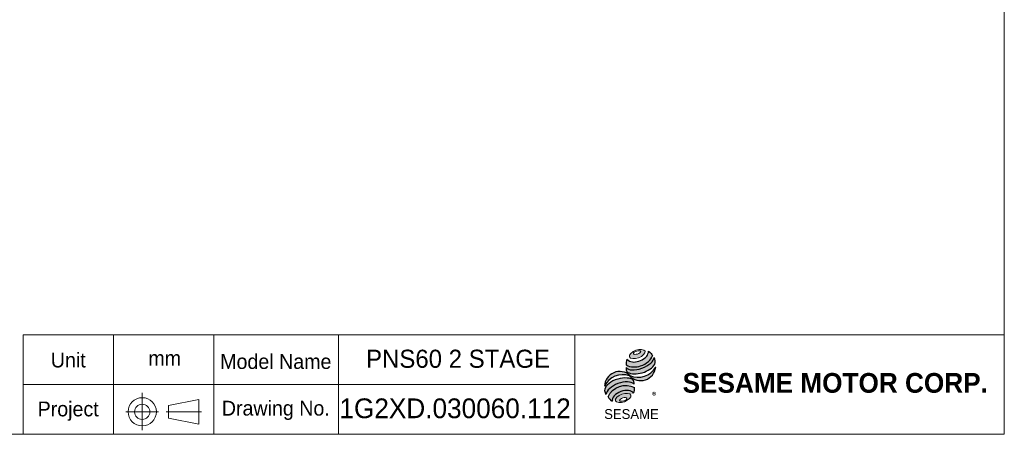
# Model space of a CAD drawing. Header units: millimetres. Extents: x 17 to 488, y 17 to 340.
# Tile 2 of 3: x 219 to 488, y 17 to 130. Entities that reach past the tile are written whole.
import ezdxf

# ---------------------------------------------------------------- set-up
doc = ezdxf.new("R2010")
doc.units = ezdxf.units.MM
doc.header["$LTSCALE"] = 1.7
doc.linetypes.add('CENTERX2', pattern=[20.319999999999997, 12.7, -2.54, 2.54, -2.54])
doc.layers.add('外框線', color=7, linetype='Continuous', lineweight=30)
doc.layers.add('標駐', color=51, linetype='Continuous')
doc.styles.add('SLDTEXTSTYLE0', font='ARIAL.TTF', dxfattribs={"width": 0.948})
doc.styles.add('SLDTEXTSTYLE1', font='MINGLIU.TTC')
doc.styles.add('SLDTEXTSTYLE3', font='ARIALBD.TTF', dxfattribs={"width": 0.948})

# ---------------------------------------------------------------- blocks, each defined once
blk = doc.blocks.new('單位定位')
at = {"layer": '外框線', "color": 7, "lineweight": 0}
for p, q in [((219.9361928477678, 44.21172210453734), (219.9361928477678, 17.01172210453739)), ((272.0641330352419, 44.21172210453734), (219.9361928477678, 44.21172210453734)), ((244.6119881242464, 44.21172210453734), (244.6119881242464, 17.01172210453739)), ((272.0641330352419, 30.61172210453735), (219.9361928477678, 30.61172210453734)), ((259.5873627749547, 24.86053964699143), (267.8801237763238, 26.56053964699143)), ((259.5873627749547, 24.86053964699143), (259.5873627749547, 21.46053964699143)), ((267.8801237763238, 26.56053964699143), (267.8801237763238, 19.76053964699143)), ((259.5873627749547, 21.46053964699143), (267.8801237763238, 19.76053964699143))]:
    blk.add_line(p, q, dxfattribs=at)
at = {"layer": '外框線', "color": 7, "linetype": 'CENTERX2', "lineweight": 0}
for p, q in [((252.4086263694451, 28.35868075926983), (252.4086263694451, 18.13481340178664)), ((247.9454934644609, 23.15433955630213), (256.8962845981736, 23.15433955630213)), ((258.9803634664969, 23.15433955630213), (268.6168199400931, 23.15433955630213))]:
    blk.add_line(p, q, dxfattribs=at)
at = {"layer": '外框線', "color": 7, "lineweight": 0}
for radius in [3.864751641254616, 2.083041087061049]:
    blk.add_circle((252.4086263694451, 23.15433955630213), radius, dxfattribs=at)
at = {"color": 7, "linetype": 'Continuous', "lineweight": 0, "char_height": 4.048125, "attachment_point": 1, "style": 'SLDTEXTSTYLE0'}
for s, insert in [('Unit', (227.4466687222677, 39.33097492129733)), ('mm', (254.0845821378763, 39.83340866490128)), ('Project', (223.8483354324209, 25.95722250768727))]:
    blk.add_mtext(s, dxfattribs=dict(at, insert=insert))
blk = doc.blocks.new('圖塊18')
at = {"linetype": 'Continuous'}
h = blk.add_hatch(color=1, dxfattribs=at)
edge = h.paths.add_edge_path(flags=0)
edge.add_spline(control_points=[(8.667608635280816, 19.26834532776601), (7.606202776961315, 18.87803782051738), (5.860849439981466, 17.07095898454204), (9.61125458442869, 16.70218577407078), (12.22928458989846, 19.41280402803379), (9.729014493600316, 19.65865283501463), (8.667608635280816, 19.26834532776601)], knot_values=[0, 0, 0, 0, 0.25, 0.5, 0.75, 1, 1, 1, 1], weights=[1, 1, 1, 1, 1, 1, 1], degree=3, periodic=0)
edge = h.paths.add_edge_path(flags=0)
edge.add_spline(control_points=[(8.88886797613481, 19.05461584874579), (9.38869214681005, 19.21106822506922), (10.51489591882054, 19.11966168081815), (9.205256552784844, 18.04383760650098), (7.515950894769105, 18.18094742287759), (8.38904380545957, 18.89816347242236), (8.88886797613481, 19.05461584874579)], knot_values=[0, 0, 0, 0, 0.2500000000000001, 0.5000000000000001, 0.75, 1, 1, 1, 1], weights=[1, 1, 1, 1, 1, 1, 1], degree=3, periodic=0)
h = blk.add_hatch(color=1, dxfattribs=at)
edge = h.paths.add_edge_path(flags=0)
edge.add_spline(control_points=[(6.230985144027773, 16.84186232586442), (5.963472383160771, 16.25623212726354), (5.93808293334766, 15.65729391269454), (6.01327912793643, 15.26182864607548)], knot_values=[0, 0, 0, 0, 0.4884105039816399, 0.4884105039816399, 0.4884105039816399, 0.4884105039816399], weights=[1, 1, 1, 1], degree=3, periodic=0)
edge.add_spline(control_points=[(6.01327912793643, 15.26182864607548), (7.223943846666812, 14.58161928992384), (9.572514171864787, 14.58544512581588), (12.01875768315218, 15.97497583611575), (13.07467663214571, 17.19157381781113), (13.23128808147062, 17.79131416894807)], knot_values=[0, 0, 0, 0, 0.4091170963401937, 0.6548043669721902, 0.8514887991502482, 0.8514887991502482, 0.8514887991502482, 0.8514887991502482], weights=[1, 1, 1, 1, 1, 1], degree=3, periodic=0)
edge.add_spline(control_points=[(13.23128808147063, 17.79131416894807), (13.05473287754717, 18.18559437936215), (12.68970945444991, 18.66033418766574), (12.09322918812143, 19.0252006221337)], knot_values=[0, 0, 0, 0, 0.4590419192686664, 0.4590419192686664, 0.4590419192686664, 0.4590419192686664], weights=[1, 1, 1, 1], degree=3, periodic=0)
edge.add_spline(control_points=[(12.09322918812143, 19.0252006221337), (12.11233500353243, 18.77802069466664), (11.99060734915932, 18.04833742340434), (11.07879688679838, 16.98274231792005), (9.116978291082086, 15.93939121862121), (6.9779362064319, 15.90498841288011), (6.230985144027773, 16.84186232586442)], knot_values=[0, 0, 0, 0, 0.08132341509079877, 0.2279594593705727, 0.4332489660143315, 0.8030080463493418, 0.8030080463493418, 0.8030080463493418, 0.8030080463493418], weights=[1, 1, 1, 1, 1, 1, 1], degree=3, periodic=0)
h = blk.add_hatch(color=1, dxfattribs=at)
edge = h.paths.add_edge_path(flags=0)
edge.add_arc((7.341372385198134, 14.26754251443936), 1.353240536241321, 168.3621772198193, 229.4245234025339)
edge.add_ellipse((9.87628987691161, 15.4190870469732), major_axis=(4.137908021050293, 1.349563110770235), ratio=0.5371428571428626, start_angle=205.6784380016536, end_angle=329.3896542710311)
edge.add_arc((12.01202712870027, 16.24216061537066), 1.962203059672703, 336.1521426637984, 392.8409252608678)
edge.add_ellipse((9.777673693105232, 16.11686715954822), major_axis=(3.832152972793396, 1.432889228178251), ratio=0.4437390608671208, start_angle=185.0255637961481, end_angle=352.2171353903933, ccw=False)
h = blk.add_hatch(color=1, dxfattribs=at)
edge = h.paths.add_edge_path(flags=0)
edge.add_arc((9.357340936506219, 17.32565226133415), 5.429947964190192, 244.9498890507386, 330.52495169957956, ccw=False)
edge.add_arc((4.268208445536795, 9.295903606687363), 4.178496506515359, 48.10924540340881, 177.9500526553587)
edge.add_arc((5.018880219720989, 7.161954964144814), 5.429947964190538, 69.43291289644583, 155.1324078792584, ccw=False)
edge.add_arc((9.935018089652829, 15.14551356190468), 4.178496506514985, 223.9443619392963, 353.2429906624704)
h = blk.add_hatch(color=1, dxfattribs=at)
edge = h.paths.add_edge_path(flags=0)
edge.add_ellipse((4.525279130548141, 8.087865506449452), major_axis=(3.952614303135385, 1.501138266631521), ratio=0.523529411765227, start_angle=14.095136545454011, end_angle=164.8078450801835, ccw=False)
edge.add_arc((6.662759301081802, 10.27181134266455), 1.521331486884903, 351.5308011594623, 401.4061622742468)
edge.add_ellipse((4.386515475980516, 9.155811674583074), major_axis=(4.189952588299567, 1.229448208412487), ratio=0.5344613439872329, start_angle=27.40472928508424, end_angle=171.7282428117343)
edge.add_arc((4.508805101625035, 9.11313238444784), 4.445557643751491, 191.0466409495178, 205.75451162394)
h = blk.add_hatch(color=1, dxfattribs=at)
edge = h.paths.add_edge_path(flags=0)
edge.add_spline(control_points=[(8.282878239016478, 9.104235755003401), (5.793666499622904, 10.49177043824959), (2.186666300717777, 9.178662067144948), (1.064869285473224, 6.574750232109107)], knot_values=[0, 0, 0, 0, 1, 1, 1, 1], weights=[1, 1, 1, 1], degree=3, periodic=0)
edge.add_arc((3.715894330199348, 7.87810373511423), 2.954092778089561, 206.1806388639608, 239.0996167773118)
edge.add_ellipse((5.220854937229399, 6.199462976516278), major_axis=(2.959988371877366, 1.102420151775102), ratio=0.6035256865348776, start_angle=7.596570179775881, end_angle=172.3905265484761, ccw=False)
edge.add_arc((5.420728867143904, 8.693754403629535), 2.891434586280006, 336.231156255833, 368.1615451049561)
h = blk.add_hatch(color=1, dxfattribs=at)
edge = h.paths.add_edge_path(flags=0)
edge.add_spline(control_points=[(4.817368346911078, 7.274636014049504), (5.878774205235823, 7.664943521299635), (8.379044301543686, 7.419094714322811), (5.76101429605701, 4.70847646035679), (2.010609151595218, 5.077249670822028), (3.755962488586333, 6.884328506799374), (4.817368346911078, 7.274636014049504)], knot_values=[0, 0, 0, 0, 0.25, 0.5, 0.7500000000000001, 1, 1, 1, 1], weights=[1, 1, 1, 1, 1, 1, 1], degree=3, periodic=0)
edge = h.paths.add_edge_path(flags=0)
edge.add_spline(control_points=[(5.094902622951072, 6.25368388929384), (4.595078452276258, 6.097231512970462), (3.72499782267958, 5.370392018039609), (5.418821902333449, 5.218847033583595), (6.723942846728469, 6.309106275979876), (5.594726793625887, 6.410136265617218), (5.094902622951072, 6.25368388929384)], knot_values=[0, 0, 0, 0, 0.2500000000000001, 0.5, 0.75, 1, 1, 1, 1], weights=[1, 1, 1, 1, 1, 1, 1], degree=3, periodic=0)
at = {"color": 1, "linetype": 'Continuous', "lineweight": 0}
for points in [[(8.667608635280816, 19.268345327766), (9.729014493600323, 19.65865283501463), (12.22928458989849, 19.41280402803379), (9.61125458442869, 16.70218577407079), (5.860849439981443, 17.07095898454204), (7.606202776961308, 18.87803782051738), (8.667608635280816, 19.268345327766)], [(8.888867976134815, 19.05461584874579), (9.388692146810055, 19.21106822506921), (10.51489591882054, 19.11966168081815), (9.205256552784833, 18.04383760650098), (7.515950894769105, 18.18094742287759), (8.389043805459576, 18.89816347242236), (8.888867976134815, 19.05461584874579)], [(4.817368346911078, 7.274636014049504), (5.878774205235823, 7.664943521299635), (8.379044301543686, 7.419094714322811), (5.76101429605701, 4.70847646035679), (2.010609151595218, 5.077249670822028), (3.755962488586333, 6.884328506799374), (4.817368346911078, 7.274636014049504)], [(5.094902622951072, 6.25368388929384), (5.594726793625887, 6.410136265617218), (6.723942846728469, 6.309106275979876), (5.418821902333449, 5.218847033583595), (3.72499782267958, 5.370392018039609), (4.595078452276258, 6.097231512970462), (5.094902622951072, 6.25368388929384)]]:
    blk.add_open_spline(points, degree=3, dxfattribs=at)
at = {"layer": '標駐', "color": 1}
for p, q in [((14.07876571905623, 14.60775093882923), (14.02898834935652, 14.55797356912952)), ((2.163949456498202, 5.372123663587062), (2.19477362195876, 5.40294782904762))]:
    blk.add_line(p, q, dxfattribs=at)
for centre, radius, start, end in [((12.01202712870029, 16.24216061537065), 1.962203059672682, 336.1521426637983, 32.95375475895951), ((4.268208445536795, 9.295903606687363), 4.178496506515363, 48.10924540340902, 177.9500526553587), ((7.341372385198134, 14.26754251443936), 1.353240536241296, 167.9158934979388, 229.4245234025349), ((9.935018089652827, 15.14551356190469), 4.178496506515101, 223.9443619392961, 353.2429906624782), ((9.357340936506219, 17.32565226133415), 5.429947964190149, 244.9498890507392, 330.5249516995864), ((5.018880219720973, 7.161954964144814), 5.42994796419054, 69.43291289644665, 155.1324078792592), ((6.662759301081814, 10.27181134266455), 1.521331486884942, 351.5308011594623, 41.40616227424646), ((4.508805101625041, 9.113132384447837), 4.445557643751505, 191.0466409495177, 205.7545116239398), ((5.420728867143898, 8.693754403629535), 2.891434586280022, 336.2311562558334, 8.161545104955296), ((3.715894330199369, 7.878103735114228), 2.954092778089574, 206.1806388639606, 239.0996167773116)]:
    blk.add_arc(centre, radius, start, end, dxfattribs=at)
for centre, major_axis, ratio, start_param, end_param in [((9.777673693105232, 16.11686715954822), (3.832152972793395, 1.432889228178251), 0.4437390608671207, 3.229063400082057, 6.147574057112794), ((9.87628987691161, 15.4190870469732), (4.137908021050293, 1.349563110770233), 0.5371428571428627, 3.589765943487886, 5.748933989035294), ((4.386515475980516, 9.155811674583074), (4.189952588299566, 1.229448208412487), 0.5344613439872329, 0.4783027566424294, 2.997223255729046), ((4.525279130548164, 8.087865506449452), (3.952614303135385, 1.501138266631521), 0.523529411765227, 0.2460065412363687, 2.876439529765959), ((5.22085493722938, 6.199462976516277), (2.959988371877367, 1.102420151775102), 0.6035256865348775, 0.1325851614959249, 3.008782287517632)]:
    blk.add_ellipse(centre, major_axis=major_axis, ratio=ratio, start_param=start_param, end_param=end_param, dxfattribs=at)
for points, knots in [([(6.230985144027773, 16.84186232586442), (6.9779362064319, 15.90498841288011), (9.116978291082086, 15.93939121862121), (11.07879688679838, 16.98274231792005), (11.99060734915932, 18.04833742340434), (12.11233500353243, 18.77802069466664), (12.09322918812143, 19.0252006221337)], [0, 0, 0, 0, 0.3697590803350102, 0.575048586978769, 0.721684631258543, 0.8030080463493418, 0.8030080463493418, 0.8030080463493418, 0.8030080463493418]), ([(6.01327912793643, 15.26182864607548), (7.223943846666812, 14.58161928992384), (9.572514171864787, 14.58544512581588), (12.01875768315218, 15.97497583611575), (13.07467663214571, 17.19157381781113), (13.23128808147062, 17.79131416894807)], [0, 0, 0, 0, 0.4091170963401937, 0.6548043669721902, 0.8514887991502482, 0.8514887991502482, 0.8514887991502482, 0.8514887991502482])]:
    blk.add_open_spline(points, degree=3, knots=knots, dxfattribs=at)
for points in [[(12.09322918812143, 19.0252006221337), (12.68970945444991, 18.66033418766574), (13.05473287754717, 18.18559437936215), (13.23128808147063, 17.79131416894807)], [(6.230985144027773, 16.84186232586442), (5.963472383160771, 16.25623212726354), (5.93808293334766, 15.65729391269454), (6.01327912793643, 15.26182864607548)], [(1.064869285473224, 6.574750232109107), (2.186666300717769, 9.178662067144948), (5.793666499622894, 10.49177043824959), (8.282878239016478, 9.104235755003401)]]:
    blk.add_open_spline(points, degree=3, dxfattribs=at)
at = {"layer": '標駐', "color": 1, "attachment_point": 1}
for s, insert, char_height, style in [('®', (13.08817891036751, 7.779413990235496), 1.799166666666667, 'SLDTEXTSTYLE1'), ('SESAME', (0.01874438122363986, 3.195842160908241), 2.69875, 'SLDTEXTSTYLE0')]:
    blk.add_mtext(s, dxfattribs=dict(at, insert=insert, char_height=char_height, style=style))
blk = doc.blocks.new('NEW LOGO_定位')
at = {"color": 7, "linetype": 'Continuous'}
blk.add_blockref('圖塊18', (6.05903168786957, 3.700703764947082), dxfattribs=at)
blk = doc.blocks.new('圖標定位')
at = {"color": 7, "linetype": 'Continuous'}
blk.add_blockref('NEW LOGO_定位', (372.5292603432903, 17.00000000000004), dxfattribs=at)

msp = doc.modelspace()

# ---------------------------------------------------------------- linework, layer by layer
at = {"color": 7, "linetype": 'Continuous', "lineweight": 0}
for p, q in [((487.9, 340.0000000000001), (487.9, 17.00000000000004)), ((272, 17.00000000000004), (272, 44.20000000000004)), ((487.9, 44.20000000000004), (272, 44.20000000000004)), ((306, 17.00000000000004), (306, 44.20000000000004)), ((370.6, 17.00000000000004), (370.6, 44.20000000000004)), ((370.6, 30.60000000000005), (272, 30.60000000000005)), ((17.00000000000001, 17.00000000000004), (487.9, 17.00000000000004))]:
    msp.add_line(p, q, dxfattribs=at)

# ---------------------------------------------------------------- block references
at = {"color": 7, "linetype": 'Continuous'}
for name in ['單位定位', '圖標定位']:
    msp.add_blockref(name, (0, 0), dxfattribs=at)

# ---------------------------------------------------------------- texts
at = {"color": 7, "linetype": 'Continuous', "lineweight": 0, "attachment_point": 1}
for s, insert, char_height, style in [('Model Name', (273.707082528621, 38.92080750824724), 4.048125, 'SLDTEXTSTYLE0'), ('PNS60 2 STAGE', (313.5473341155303, 40.12963417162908), 4.947708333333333, 'SLDTEXTSTYLE0'), ('SESAME MOTOR CORP.', (400.0194409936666, 33.76107654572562), 5.397499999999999, 'SLDTEXTSTYLE3'), ('1G2XD.030060.112', (306.2870547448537, 26.81096263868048), 5.397499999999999, 'SLDTEXTSTYLE0'), ('Drawing No.', (274.1568754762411, 26.17080750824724), 4.048125, 'SLDTEXTSTYLE0')]:
    msp.add_mtext(s, dxfattribs=dict(at, insert=insert, char_height=char_height, style=style))

doc.saveas('drawing.dxf')
